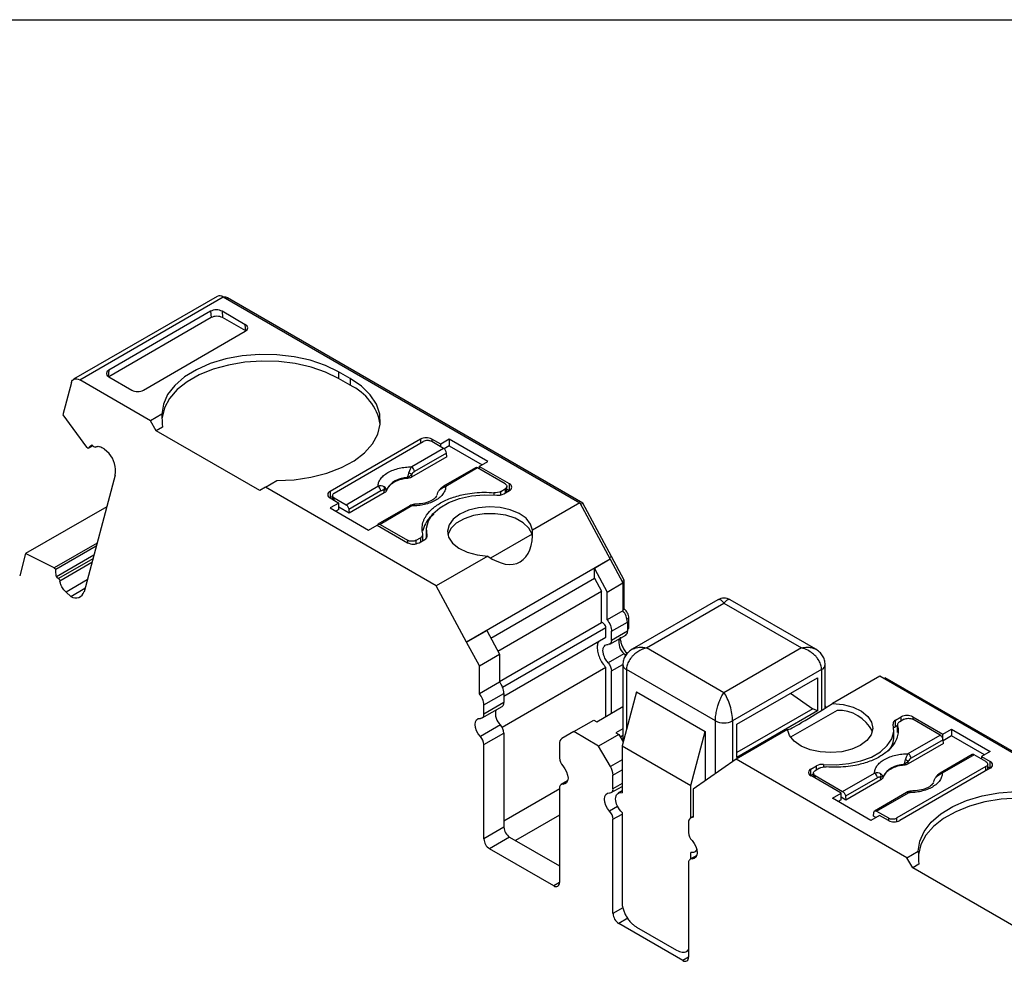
# Model space of a CAD drawing. Header units: millimetres. Extents: x 6 to 273, y 6 to 210.
# Tile 9 of 10: x 214 to 238, y 186 to 210. Entities that reach past the tile are written whole.
import ezdxf

# ---------------------------------------------------------------- set-up
doc = ezdxf.new("R2010")
doc.units = ezdxf.units.MM
doc.linetypes.add('SLD-Solid', pattern=[0])
doc.layers.add('TEXT', color=140, linetype='SLD-Solid', lineweight=25)

msp = doc.modelspace()

# ---------------------------------------------------------------- linework, layer by layer
for p, q in [((218.865, 202.739), (215.329, 200.698)), ((215.479, 200.683), (219.015, 202.724)), ((219.015, 202.724), (227.796, 197.654)), ((219.086, 202.683), (219.121, 202.703)), ((227.871, 197.652), (219.121, 202.703)), ((218.703, 202.372), (216.194, 200.924)), ((218.703, 202.372), (218.716, 202.216)), ((219.558, 202.042), (218.987, 202.373)), ((218.987, 202.373), (218.999, 202.216)), ((218.716, 202.216), (216.194, 200.76)), ((219.57, 201.887), (218.999, 202.216)), ((219.571, 201.887), (219.558, 202.042)), ((217.049, 200.43), (219.558, 201.879)), ((216.194, 200.924), (216.183, 200.767)), ((222.139, 200.716), (221.857, 200.879)), ((221.857, 200.879), (221.857, 200.716)), ((215.274, 200.619), (215.061, 199.823)), ((217.225, 199.675), (215.479, 200.683)), ((216.194, 200.76), (216.765, 200.43)), ((222.139, 200.553), (221.857, 200.716)), ((222.139, 200.716), (222.139, 200.553)), ((217.503, 199.836), (217.225, 199.675)), ((215.061, 199.823), (215.647, 199.028)), ((217.366, 199.43), (217.225, 199.675)), ((217.518, 199.517), (217.366, 199.43)), ((219.912, 197.96), (217.366, 199.43)), ((223.872, 199.226), (221.644, 197.94)), ((221.75, 197.899), (223.942, 199.165)), ((223.872, 199.226), (223.872, 199.124)), ((224.37, 199.101), (224.155, 199.226)), ((224.155, 199.226), (224.155, 199.165)), ((224.443, 198.998), (224.155, 199.165)), ((224.582, 199.224), (224.37, 199.101)), ((225.531, 198.676), (224.582, 199.224)), ((224.582, 199.224), (224.582, 199.061)), ((215.688, 198.992), (215.647, 199.028)), ((215.804, 199.059), (215.688, 198.992)), ((215.827, 199.038), (215.777, 199.082)), ((216.205, 198.872), (216.084, 198.979)), ((224.443, 198.998), (223.656, 198.544)), ((224.514, 198.883), (223.727, 198.428)), ((224.37, 199.04), (224.37, 199.101)), ((224.582, 199.061), (224.456, 198.988)), ((224.521, 198.79), (224.514, 198.883)), ((224.582, 199.061), (225.389, 198.595)), ((224.521, 198.79), (223.655, 198.291)), ((225.319, 198.554), (225.531, 198.676)), ((225.23, 198.52), (224.443, 198.065)), ((225.28, 198.515), (224.493, 198.061)), ((225.958, 198.124), (225.28, 198.515)), ((226.064, 198.124), (225.319, 198.554)), ((225.319, 198.554), (225.319, 198.493)), ((216.354, 198.339), (215.585, 195.47)), ((220.053, 198.042), (220.332, 198.203)), ((223.549, 198.274), (223.549, 198.259)), ((223.652, 198.356), (223.655, 198.291)), ((220.053, 198.042), (219.912, 197.96)), ((224.261, 195.613), (220.053, 198.042)), ((221.644, 197.94), (221.644, 197.777)), ((222.039, 197.61), (222.826, 198.064)), ((222.897, 197.949), (222.11, 197.495)), ((222.982, 197.902), (222.116, 197.402)), ((222.982, 197.902), (222.975, 197.965)), ((223.037, 197.963), (223.035, 197.977)), ((225.682, 197.907), (225.682, 197.852)), ((225.852, 197.94), (225.958, 198.001)), ((225.852, 197.852), (225.852, 197.94)), ((225.922, 197.879), (226.064, 197.96)), ((225.958, 198.001), (225.958, 197.899)), ((226.002, 197.925), (226.002, 198.062)), ((226.002, 197.996), (226.064, 197.96)), ((226.064, 197.96), (226.064, 198.124)), ((221.707, 197.813), (221.644, 197.777)), ((221.644, 197.777), (221.86, 197.652)), ((221.86, 197.652), (221.648, 197.53)), ((221.707, 197.838), (221.707, 197.741)), ((221.75, 197.777), (222.039, 197.61)), ((221.75, 197.716), (221.75, 197.777)), ((221.86, 197.489), (221.86, 197.652)), ((227.796, 197.654), (226.635, 196.984)), ((227.796, 197.654), (228.544, 196.268)), ((227.815, 197.62), (227.871, 197.652)), ((228.579, 196.339), (227.871, 197.652)), ((216.145, 197.561), (214.147, 196.407)), ((221.648, 197.53), (222.596, 196.982)), ((221.86, 197.489), (221.789, 197.448)), ((222.116, 197.402), (221.86, 197.55)), ((222.11, 197.495), (222.116, 197.402)), ((223.613, 197.586), (222.826, 197.132)), ((223.663, 197.581), (222.876, 197.127)), ((222.596, 196.982), (222.808, 197.105)), ((222.808, 197.105), (223.554, 196.675)), ((222.876, 197.127), (223.554, 196.736)), ((224.016, 196.991), (224.016, 196.828)), ((223.554, 196.736), (223.554, 196.675)), ((223.766, 196.736), (223.872, 196.797)), ((223.766, 196.649), (223.766, 196.736)), ((223.836, 196.675), (223.978, 196.756)), ((223.872, 196.797), (223.872, 196.695)), ((223.93, 196.729), (223.93, 196.879)), ((224.016, 196.828), (224.017, 196.789)), ((224.034, 196.82), (224.034, 196.856)), ((226.622, 196.886), (225.601, 196.296)), ((215.906, 196.667), (214.851, 196.058)), ((214.892, 196.021), (215.887, 196.595)), ((214.147, 196.407), (214.001, 195.86)), ((214.851, 196.058), (214.147, 196.407)), ((215.826, 196.368), (214.908, 195.838)), ((215.803, 196.281), (214.958, 195.794)), ((214.989, 195.739), (215.78, 196.196)), ((225.528, 196.345), (224.261, 195.613)), ((228.544, 196.268), (225.008, 194.227)), ((228.544, 196.268), (228.155, 196.043)), ((228.523, 196.306), (228.579, 196.339)), ((228.544, 196.268), (228.858, 195.685)), ((228.893, 195.756), (228.579, 196.339)), ((214.851, 196.058), (214.892, 196.021)), ((228.155, 195.8), (228.155, 196.043)), ((228.155, 196.043), (228.469, 195.461)), ((214.908, 195.838), (214.958, 195.794)), ((215.664, 195.763), (215.142, 195.462)), ((225.603, 194.327), (228.155, 195.8)), ((228.155, 195.8), (228.328, 195.48)), ((228.837, 195.724), (228.893, 195.756)), ((228.893, 195.047), (228.893, 195.756)), ((215.263, 195.355), (215.608, 195.554)), ((225.008, 194.227), (224.261, 195.613)), ((225.776, 194.007), (228.328, 195.48)), ((228.328, 194.71), (228.328, 195.48)), ((228.469, 195.461), (228.858, 195.685)), ((228.858, 195.685), (228.858, 195)), ((215.142, 195.462), (215.263, 195.355)), ((228.469, 194.776), (228.469, 195.461)), ((231.198, 195.27), (229.089, 194.053)), ((233.608, 194.053), (231.498, 195.27)), ((228.858, 195), (228.469, 194.776)), ((228.858, 195.026), (228.893, 195.047)), ((229.439, 194.086), (231.348, 195.188)), ((231.348, 195.188), (233.258, 194.086)), ((228.959, 194.798), (229.003, 194.824)), ((229.003, 194.596), (229.003, 194.824)), ((225.008, 194.227), (225.503, 194.513)), ((225.503, 194.513), (225.817, 193.93)), ((225.817, 193.261), (228.328, 194.71)), ((228.438, 194.579), (225.896, 193.112)), ((228.438, 194.351), (228.438, 194.579)), ((228.579, 194.497), (228.968, 194.722)), ((228.579, 194.27), (228.579, 194.497)), ((228.968, 194.722), (228.968, 194.494)), ((228.968, 194.576), (229.003, 194.596)), ((228.968, 194.542), (228.983, 194.55)), ((225.927, 192.902), (228.438, 194.351)), ((228.538, 194.178), (228.927, 194.403)), ((228.968, 194.494), (228.579, 194.27)), ((225.322, 193.644), (225.008, 194.227)), ((231.348, 192.983), (229.439, 194.086)), ((233.258, 194.086), (231.348, 192.983)), ((225.322, 193.644), (225.817, 193.93)), ((225.817, 193.93), (225.817, 193.245)), ((228.883, 193.944), (228.494, 193.72)), ((228.961, 193.947), (228.907, 193.916)), ((225.322, 192.959), (225.322, 193.644)), ((228.438, 193.603), (225.886, 192.13)), ((228.438, 192.399), (228.438, 193.603)), ((228.579, 193.521), (228.856, 193.681)), ((228.856, 193.677), (228.856, 191.783)), ((231.136, 192.289), (228.944, 193.555)), ((228.944, 193.555), (228.944, 192.08)), ((233.753, 193.555), (231.561, 192.289)), ((233.753, 193.555), (233.753, 192.548)), ((233.84, 192.604), (233.84, 193.677)), ((228.579, 192.481), (228.579, 193.521)), ((231.667, 192.209), (233.647, 193.352)), ((233.647, 193.352), (233.647, 192.533)), ((235.183, 193.39), (234.022, 192.719)), ((243.965, 188.32), (235.183, 193.39)), ((235.286, 193.331), (235.321, 193.351)), ((244.071, 188.3), (235.321, 193.351)), ((225.817, 193.245), (225.322, 192.959)), ((225.432, 192.681), (225.927, 192.966)), ((225.927, 192.966), (225.927, 192.739)), ((229.191, 193.004), (228.837, 191.678)), ((229.191, 193.004), (230.888, 192.025)), ((232.985, 192.97), (233.533, 192.59)), ((225.391, 192.362), (225.886, 192.647)), ((225.927, 192.739), (225.432, 192.453)), ((225.432, 192.453), (225.432, 192.681)), ((228.213, 192.27), (228.856, 192.641)), ((233.533, 192.59), (231.667, 191.513)), ((233.647, 192.533), (233.533, 192.59)), ((233.84, 192.662), (233.858, 192.617)), ((233.858, 192.617), (233.858, 192.615)), ((233.647, 192.533), (231.667, 191.39)), ((234.135, 192.549), (232.99, 191.888)), ((235.572, 192.308), (235.714, 192.39)), ((235.784, 192.328), (235.678, 192.267)), ((235.714, 192.288), (235.714, 192.39)), ((235.997, 192.39), (236.742, 191.959)), ((235.997, 192.39), (235.997, 192.328)), ((236.674, 191.937), (235.997, 192.328)), ((225.843, 192.189), (225.348, 191.903)), ((227.648, 192.025), (228.143, 192.311)), ((228.143, 192.311), (228.213, 192.27)), ((228.856, 192.096), (228.685, 191.997)), ((231.136, 190.991), (231.136, 192.289)), ((231.561, 192.289), (231.561, 191.288)), ((232.915, 192.08), (231.648, 191.349)), ((231.667, 191.39), (231.667, 192.209)), ((235.534, 191.91), (235.534, 192.073)), ((235.572, 192.145), (235.572, 192.308)), ((235.622, 192.173), (235.572, 192.145)), ((235.62, 192.186), (235.62, 192.022)), ((235.622, 192.006), (235.622, 192.169)), ((236.742, 191.959), (236.954, 192.082)), ((236.954, 192.082), (237.902, 191.534)), ((236.954, 192.082), (236.954, 191.919)), ((225.432, 191.705), (225.927, 191.99)), ((225.927, 191.99), (225.927, 189.67)), ((227.648, 192.025), (227.356, 191.857)), ((228.261, 191.671), (227.648, 192.025)), ((228.756, 191.957), (228.261, 191.671)), ((228.685, 191.997), (228.756, 191.957)), ((228.756, 191.957), (228.862, 191.772)), ((228.856, 191.933), (228.791, 191.895)), ((228.856, 191.919), (228.797, 191.885)), ((230.534, 190.699), (230.888, 192.025)), ((230.888, 192.025), (230.888, 190.817)), ((235.887, 191.483), (236.674, 191.937)), ((236.742, 191.835), (236.742, 191.959)), ((236.954, 191.919), (236.746, 191.799)), ((237.761, 191.453), (236.954, 191.919)), ((225.432, 189.384), (225.432, 191.705)), ((227.294, 191.719), (227.294, 191.378)), ((228.552, 191.166), (228.261, 191.671)), ((228.837, 191.678), (230.534, 190.699)), ((228.837, 191.678), (228.837, 190.522)), ((236.751, 191.729), (235.886, 191.23)), ((236.745, 191.822), (235.958, 191.368)), ((236.751, 191.729), (236.745, 191.822)), ((231.648, 191.349), (230.586, 190.606)), ((235.855, 188.92), (231.648, 191.349)), ((237.461, 191.459), (236.674, 191.005)), ((237.511, 191.454), (236.724, 191)), ((237.8, 191.287), (237.511, 191.454)), ((237.902, 191.534), (237.69, 191.412)), ((237.69, 191.412), (237.906, 191.287)), ((237.69, 191.412), (237.69, 191.351)), ((228.837, 191.331), (228.552, 191.166)), ((233.486, 191.104), (233.628, 191.186)), ((233.486, 190.941), (233.486, 191.104)), ((233.699, 191.124), (233.592, 191.063)), ((233.628, 191.083), (233.628, 191.186)), ((233.801, 191.218), (233.801, 191.155)), ((237.8, 191.165), (235.608, 189.9)), ((237.906, 191.124), (235.678, 189.838)), ((235.78, 191.213), (235.78, 191.198)), ((235.886, 191.23), (235.883, 191.295)), ((237.8, 191.063), (237.8, 191.165)), ((237.844, 191.088), (237.844, 191.226)), ((237.844, 191.16), (237.906, 191.124)), ((237.906, 191.124), (237.906, 191.287)), ((228.614, 190.957), (228.837, 191.086)), ((228.614, 190.616), (228.614, 190.957)), ((233.549, 190.976), (233.486, 190.94)), ((234.232, 190.51), (233.486, 190.941)), ((233.549, 191.002), (233.549, 190.905)), ((233.592, 190.941), (234.27, 190.549)), ((233.592, 190.879), (233.592, 190.941)), ((234.27, 190.549), (235.057, 191.004)), ((235.128, 190.889), (234.341, 190.434)), ((235.212, 190.841), (235.206, 190.904)), ((235.268, 190.902), (235.266, 190.917)), ((225.927, 189.833), (227.301, 190.626)), ((227.294, 190.63), (227.294, 188.31)), ((227.497, 190.815), (227.336, 190.722)), ((227.379, 190.731), (227.489, 190.794)), ((228.573, 190.525), (228.837, 190.677)), ((228.837, 190.745), (228.614, 190.616)), ((230.534, 189.904), (230.534, 190.699)), ((235.212, 190.841), (234.347, 190.341)), ((228.837, 190.565), (228.744, 190.511)), ((230.586, 190.606), (230.586, 189.92)), ((234.02, 190.388), (234.232, 190.51)), ((234.968, 189.84), (234.02, 190.388)), ((234.232, 190.347), (234.232, 190.51)), ((234.347, 190.341), (234.232, 190.408)), ((234.341, 190.434), (234.347, 190.341)), ((235.844, 190.526), (235.057, 190.071)), ((235.107, 190.066), (235.894, 190.521)), ((228.728, 190.181), (228.53, 190.066)), ((234.232, 190.347), (234.161, 190.306)), ((227.294, 189.969), (226.21, 189.343)), ((228.614, 189.868), (228.837, 189.996)), ((228.837, 190.032), (228.837, 187.827)), ((230.586, 189.934), (230.538, 189.906)), ((235.18, 189.963), (234.968, 189.84)), ((235.03, 189.948), (235.036, 190.032)), ((235.091, 189.912), (235.03, 189.948)), ((235.107, 190.066), (235.396, 189.9)), ((235.396, 189.838), (235.18, 189.963)), ((235.396, 189.9), (235.396, 189.838)), ((235.608, 189.813), (235.608, 189.9)), ((225.927, 189.67), (225.432, 189.384)), ((228.614, 187.547), (228.614, 189.868)), ((230.476, 189.769), (230.476, 189.541)), ((226.069, 189.425), (225.574, 189.139)), ((226.069, 189.425), (227.294, 188.718)), ((227.153, 188.228), (225.574, 189.139)), ((230.679, 188.978), (230.518, 188.885)), ((230.534, 188.894), (230.534, 189.052)), ((230.561, 188.894), (230.671, 188.957)), ((230.627, 189.063), (230.684, 189.095)), ((235.855, 188.92), (236.134, 189.081)), ((235.997, 188.675), (235.855, 188.92)), ((230.476, 188.793), (230.476, 186.473)), ((236.148, 188.762), (235.997, 188.675)), ((238.542, 187.205), (235.997, 188.675)), ((227.294, 188.31), (227.153, 188.228)), ((228.859, 187.689), (228.614, 187.547)), ((228.977, 187.43), (228.756, 187.302)), ((230.335, 186.391), (228.756, 187.302)), ((229.191, 187.215), (230.181, 186.643)), ((230.431, 186.618), (230.476, 186.645)), ((230.476, 186.473), (230.335, 186.391))]:
    msp.add_line(p, q)
at = {"flags": 128}
for points in [[(221.857, 200.879), (221.529, 201.039), (221.159, 201.165), (220.758, 201.253), (220.338, 201.301), (219.909, 201.308), (219.484, 201.273), (219.076, 201.198), (218.695, 201.084), (218.352, 200.935), (218.058, 200.755), (217.82, 200.549), (217.645, 200.322), (217.539, 200.082), (217.503, 199.836)], [(221.857, 200.716), (221.537, 200.872), (221.179, 200.996), (220.789, 201.084), (220.38, 201.135), (219.962, 201.146), (219.547, 201.118), (219.145, 201.05), (218.768, 200.946), (218.425, 200.808), (218.126, 200.639), (217.879, 200.444), (217.691, 200.228), (217.566, 199.998), (217.508, 199.759), (217.505, 199.73)], [(215.274, 200.619), (215.286, 200.65), (215.303, 200.676), (215.324, 200.695), (215.35, 200.707), (215.379, 200.711), (215.411, 200.709), (215.445, 200.699), (215.479, 200.683)], [(220.332, 198.203), (220.759, 198.223), (221.175, 198.285), (221.567, 198.386), (221.924, 198.523), (222.236, 198.693), (222.494, 198.89), (222.691, 199.11), (222.822, 199.346), (222.882, 199.591), (222.87, 199.839), (222.787, 200.082), (222.634, 200.313), (222.416, 200.527), (222.139, 200.716)], [(224.034, 196.856), (224.018, 197.037), (224.067, 197.215), (224.179, 197.384), (224.35, 197.536), (224.572, 197.664), (224.835, 197.762), (225.127, 197.827), (225.437, 197.856), (225.75, 197.846)], [(226.635, 196.984), (226.586, 197.136), (226.472, 197.276), (226.301, 197.394), (226.083, 197.484), (225.833, 197.539), (225.567, 197.556), (225.302, 197.534), (225.056, 197.473), (224.844, 197.379), (224.68, 197.256), (224.576, 197.114), (224.537, 196.961), (224.566, 196.808), (224.661, 196.663), (224.817, 196.538), (225.023, 196.439), (225.265, 196.373), (225.528, 196.345)], [(226.622, 196.886), (226.544, 197.035), (226.403, 197.168), (226.208, 197.276), (225.971, 197.351), (225.709, 197.389), (225.439, 197.387), (225.179, 197.345), (224.946, 197.267), (224.755, 197.157), (224.619, 197.022), (224.547, 196.872), (224.546, 196.868)], [(234.022, 192.719), (234.285, 192.691), (234.528, 192.625), (234.733, 192.527), (234.889, 192.401), (234.984, 192.256), (235.013, 192.103), (234.974, 191.95), (234.87, 191.808), (234.706, 191.685), (234.494, 191.591), (234.248, 191.531), (233.983, 191.508), (233.717, 191.525), (233.467, 191.58), (233.249, 191.67), (233.078, 191.789), (232.964, 191.928), (232.915, 192.08)], [(225.348, 191.903), (225.296, 191.971), (225.255, 192.047), (225.229, 192.126), (225.22, 192.201), (225.229, 192.266), (225.255, 192.316), (225.296, 192.345), (225.348, 192.352)], [(233.801, 191.218), (234.114, 191.209), (234.423, 191.237), (234.716, 191.302), (234.978, 191.4), (235.2, 191.528), (235.371, 191.68), (235.483, 191.849), (235.532, 192.028), (235.516, 192.208)], [(227.379, 191.18), (227.431, 191.112), (227.472, 191.036), (227.497, 190.957), (227.506, 190.882), (227.497, 190.817), (227.472, 190.768), (227.431, 190.738), (227.379, 190.731)], [(228.53, 190.066), (228.478, 190.134), (228.437, 190.21), (228.411, 190.289), (228.402, 190.364), (228.411, 190.429), (228.437, 190.479), (228.478, 190.508), (228.53, 190.516)], [(236.134, 189.081), (236.169, 189.327), (236.275, 189.567), (236.45, 189.794), (236.688, 190), (236.982, 190.18), (237.325, 190.329), (237.706, 190.443), (238.114, 190.518), (238.539, 190.553), (238.968, 190.546), (239.389, 190.498), (239.789, 190.41), (240.159, 190.284), (240.487, 190.124)], [(240.487, 189.961), (240.168, 190.117), (239.809, 190.241), (239.419, 190.329), (239.01, 190.38), (238.593, 190.391), (238.177, 190.363), (237.775, 190.295), (237.398, 190.191), (237.055, 190.053), (236.756, 189.884), (236.509, 189.689), (236.321, 189.473), (236.196, 189.243), (236.138, 189.004), (236.135, 188.975)], [(230.561, 189.343), (230.613, 189.275), (230.654, 189.199), (230.679, 189.12), (230.688, 189.045), (230.679, 188.98), (230.654, 188.931), (230.613, 188.901), (230.561, 188.894)]]:
    msp.add_lwpolyline(points, dxfattribs=at)
for centre, radius, start, end in [((218.927, 202.599), 0.152, 54.6724, 114.0171), ((219.062, 202.621), 0.102, 54.3468, 109.6072), ((221.578, 199.35), 1.327, 10.5525, 64.9631), ((224.013, 198.953), 0.307, 62.6096, 117.3904), ((215.685, 198.44), 0.676, 351.3816, 39.7694), ((223.33, 197.973), 0.5, 49.8822, 58.7426), ((223.572, 198.413), 0.155, 5.689, 57.1992), ((223.537, 197.701), 0.573, 88.8448, 151.1498), ((221.675, 197.858), 0.0873, 110.7835, 249.217), ((222.742, 197.934), 0.155, 5.689, 57.1992), ((222.867, 198.012), 0.118, 336.668, 18.1749), ((224.336, 197.962), 0.00686, 52.5203, 103.5057), ((224.464, 198.02), 0.0497, 54.016, 114.6959), ((226.033, 198.042), 0.0873, 290.7834, 69.2162), ((225.783, 198.145), 0.301, 263.6694, 297.5974), ((223.634, 197.541), 0.0498, 54.0182, 114.6714), ((223.943, 196.841), 0.0919, 292.1146, 9.0938), ((223.695, 196.948), 0.307, 242.6097, 297.3902), ((215.386, 195.519), 0.205, 233.1455, 346.2755), ((228.507, 194.7), 0.462, 2.6816, 40.4811), ((229.152, 194.233), 0.395, 168.7921, 226.9559), ((228.869, 194.484), 0.0995, 305.3061, 6.0062), ((228.639, 193.72), 0.332, 31.669, 42.5757), ((229, 193.687), 0.144, 183.9894, 247.2677), ((233.697, 193.687), 0.144, 292.7323, 356.0106), ((225.466, 192.945), 0.462, 2.6816, 40.4811), ((224.971, 192.659), 0.462, 2.6816, 40.4811), ((225.829, 192.728), 0.0995, 305.306, 6.0058), ((225.349, 192.438), 0.0853, 269.3918, 10.365), ((226.112, 192.478), 0.395, 168.7921, 226.956), ((234.164, 191.608), 0.941, 26.8065, 91.7505), ((235.855, 192.117), 0.307, 62.6097, 117.3903), ((225.617, 191.975), 0.311, 2.8262, 43.4311), ((231.348, 192.699), 0.461, 242.6097, 297.3903), ((235.607, 192.223), 0.0919, 112.1149, 189.094), ((225.122, 191.689), 0.311, 2.8261, 43.4313), ((227.444, 191.734), 0.151, 125.6981, 185.6205), ((234.963, 191.919), 0.571, 319.1391, 359.0469), ((227.605, 191.394), 0.311, 182.8263, 223.4312), ((235.803, 191.352), 0.155, 5.689, 57.1991), ((228.182, 190.942), 0.433, 1.9565, 31.1437), ((233.517, 191.022), 0.0873, 110.7836, 249.2164), ((233.767, 190.919), 0.301, 83.6691, 117.5977), ((235.768, 190.64), 0.573, 88.8448, 151.1498), ((235.561, 190.912), 0.5, 49.8822, 58.7426), ((237.875, 191.206), 0.0873, 290.7834, 69.2166), ((234.973, 190.873), 0.155, 5.689, 57.1991), ((235.098, 190.951), 0.118, 336.668, 18.1748), ((236.567, 190.901), 0.00686, 52.5203, 103.5056), ((236.695, 190.96), 0.0497, 54.016, 114.6959), ((227.378, 190.645), 0.0853, 89.392, 190.3658), ((228.53, 190.601), 0.0853, 269.3918, 10.3653), ((235.865, 190.48), 0.0498, 54.0182, 114.6714), ((228.304, 189.852), 0.311, 2.8262, 43.4312), ((230.605, 189.791), 0.131, 98.3858, 189.5016), ((226.234, 189.684), 0.307, 182.6055, 237.3945), ((235.537, 190.111), 0.307, 242.6096, 297.3903), ((230.787, 189.557), 0.311, 182.8262, 223.4313), ((225.74, 189.398), 0.307, 182.6055, 237.3945), ((230.56, 188.808), 0.0853, 89.3919, 190.3654), ((227.208, 188.296), 0.0873, 230.7969, 9.2137), ((228.921, 187.561), 0.307, 182.6056, 237.3946), ((230.39, 186.459), 0.0873, 230.7971, 9.214)]:
    msp.add_arc(centre, radius, start, end)
for centre, major_axis, ratio, start_param, end_param in [((218.845, 202.291), (0.2, 0.001), 0.577279, 0.781586, 2.352383), ((218.857, 202.134), (0.2, 0.001), 0.577279, 0.781587, 2.352383), ((219.416, 201.961), (0.2, 0.001), 0.577279, 5.493975, 7.06477), ((216.336, 200.842), (0.2, 0.001), 0.577279, 2.352383, 3.923179), ((216.907, 200.512), (0.2, 0.001), 0.577279, 3.923179, 5.493975), ((220.053, 198.368), (-1.803, 3.123), 0.577335, 0.787087, 0.892479), ((225.587, 197.582), (-0.725, 1.386), 0.547657, 2.323184, 4.005348), ((225.587, 197.339), (-0.725, 1.386), 0.547657, 4.045175, 4.11376), ((233.964, 192.746), (1.05, 0.672), 0.043548, 3.181701, 4.740181), ((238.684, 187.613), (-1.803, 3.123), 0.577335, 0.787086, 0.892479)]:
    msp.add_ellipse(centre, major_axis=major_axis, ratio=ratio, start_param=start_param, end_param=end_param)
for points, knots in [([(224.155, 199.165), (224.145, 199.17), (224.125, 199.18), (224.088, 199.188), (224.043, 199.191), (223.989, 199.186), (223.958, 199.172), (223.942, 199.165)], [0, 0, 0, 0, 0.168224, 0.331133, 0.500763, 0.749586, 1, 1, 1, 1]), ([(215.688, 198.992), (215.696, 199.005), (215.711, 199.032), (215.741, 199.062), (215.765, 199.076), (215.777, 199.082)], [0, 0, 0, 0, 0.3345063, 0.6654937, 1, 1, 1, 1]), ([(215.87, 199.028), (215.879, 199.034), (215.897, 199.045), (215.931, 199.05), (215.973, 199.045), (216.026, 199.026), (216.065, 198.995), (216.084, 198.979)], [0, 0, 0, 0, 0.1671016, 0.3319461, 0.5003862, 0.7494426, 1, 1, 1, 1]), ([(224.514, 198.883), (224.512, 198.904), (224.504, 198.928), (224.478, 198.97), (224.461, 198.988), (224.443, 198.998)], [0, 0, 0, 0, 0.5, 0.5, 1, 1, 1, 1]), ([(222.826, 198.064), (222.827, 198.08), (222.829, 198.11), (222.84, 198.154), (222.859, 198.198), (222.894, 198.257), (222.959, 198.329), (223.066, 198.405), (223.198, 198.467), (223.345, 198.511), (223.5, 198.538), (223.604, 198.542), (223.656, 198.544)], [0, 0, 0, 0, 0.0602697, 0.1200562, 0.1798933, 0.2403137, 0.3700145, 0.5001284, 0.6298294, 0.7599435, 0.879871, 1, 1, 1, 1]), ([(223.549, 198.274), (223.553, 198.286), (223.562, 198.309), (223.573, 198.343), (223.582, 198.374), (223.587, 198.392), (223.589, 198.401)], [0, 0, 0, 0, 0.306881, 0.575882, 0.806979, 1, 1, 1, 1]), ([(223.727, 198.428), (223.712, 198.419), (223.685, 198.401), (223.663, 198.37), (223.652, 198.356)], [0, 0, 0, 0, 0.521485, 1, 1, 1, 1]), ([(225.28, 198.515), (225.271, 198.519), (225.254, 198.526), (225.237, 198.526), (225.231, 198.52), (225.23, 198.519)], [0, 0, 0, 0, 0.472475, 0.94495, 1, 1, 1, 1]), ([(223.549, 198.259), (223.524, 198.256), (223.473, 198.249), (223.401, 198.234), (223.333, 198.213), (223.27, 198.188), (223.207, 198.156), (223.146, 198.115), (223.096, 198.067), (223.057, 198.016), (223.044, 197.981), (223.037, 197.963)], [0, 0, 0, 0, 0.101069, 0.200103, 0.298615, 0.398141, 0.500173, 0.626627, 0.756016, 0.877292, 1, 1, 1, 1]), ([(223.652, 198.356), (223.64, 198.344), (223.61, 198.313), (223.572, 198.289), (223.549, 198.274)], [0, 0, 0, 0, 0.389276, 1, 1, 1, 1]), ([(223.655, 198.291), (223.645, 198.285), (223.625, 198.275), (223.589, 198.264), (223.563, 198.261), (223.549, 198.259)], [0, 0, 0, 0, 0.3357194, 0.6642806, 1, 1, 1, 1]), ([(221.75, 197.777), (221.723, 197.793), (221.707, 197.815), (221.707, 197.861), (221.723, 197.883), (221.75, 197.899)], [0, 0, 0, 0, 0.5, 0.5, 1, 1, 1, 1]), ([(222.975, 197.965), (222.968, 197.967), (222.952, 197.97), (222.925, 197.964), (222.907, 197.954), (222.897, 197.949)], [0, 0, 0, 0, 0.317222, 0.645084, 1, 1, 1, 1]), ([(223.035, 197.977), (223.032, 197.976), (223.025, 197.973), (223.008, 197.969), (222.992, 197.967), (222.98, 197.966), (222.975, 197.965)], [0, 0, 0, 0, 0.332097, 0.61117, 0.833934, 1, 1, 1, 1]), ([(223.037, 197.963), (223.034, 197.955), (223.028, 197.94), (223.009, 197.919), (222.991, 197.908), (222.982, 197.902)], [0, 0, 0, 0, 0.3357194, 0.6642806, 1, 1, 1, 1]), ([(224.493, 198.061), (224.492, 198.045), (224.491, 198.015), (224.479, 197.971), (224.46, 197.927), (224.425, 197.868), (224.361, 197.796), (224.253, 197.72), (224.121, 197.658), (223.974, 197.614), (223.819, 197.587), (223.715, 197.583), (223.663, 197.581)], [0, 0, 0, 0, 0.06027, 0.120056, 0.179893, 0.240314, 0.370015, 0.500128, 0.629829, 0.759943, 0.879871, 1, 1, 1, 1]), ([(223.928, 196.895), (223.924, 196.918), (223.914, 196.964), (223.911, 197.033), (223.917, 197.102), (223.932, 197.17), (223.957, 197.238), (224.013, 197.349), (224.131, 197.497), (224.357, 197.66), (224.64, 197.79), (224.932, 197.868), (225.204, 197.908), (225.443, 197.921), (225.602, 197.912), (225.682, 197.907)], [0, 0, 0, 0, 0.042112, 0.083729, 0.125101, 0.166484, 0.208132, 0.250294, 0.375098, 0.50009, 0.624895, 0.749887, 0.833557, 0.916248, 1, 1, 1, 1]), ([(224.443, 198.065), (224.421, 198.051), (224.382, 198.026), (224.349, 197.986), (224.334, 197.969)], [0, 0, 0, 0, 0.553024, 1, 1, 1, 1]), ([(225.958, 198.124), (225.986, 198.108), (226.002, 198.085), (226.002, 198.04), (225.986, 198.017), (225.958, 198.001)], [0, 0, 0, 0, 0.5, 0.5, 1, 1, 1, 1]), ([(224.278, 197.833), (224.258, 197.804), (224.216, 197.746), (224.074, 197.676), (223.907, 197.63), (223.778, 197.625), (223.725, 197.622)], [0, 0, 0, 0, 0.261846, 0.528245, 0.802184, 1, 1, 1, 1]), ([(222.039, 197.61), (222.057, 197.6), (222.074, 197.582), (222.1, 197.54), (222.108, 197.516), (222.11, 197.495)], [0, 0, 0, 0, 0.5, 0.5, 1, 1, 1, 1]), ([(223.716, 197.62), (223.699, 197.618), (223.666, 197.613), (223.63, 197.595), (223.613, 197.586)], [0, 0, 0, 0, 0.512278, 1, 1, 1, 1]), ([(223.716, 197.619), (223.711, 197.618), (223.696, 197.616), (223.677, 197.595), (223.663, 197.581)], [0, 0, 0, 0, 0.3178823, 1, 1, 1, 1]), ([(223.73, 197.615), (223.727, 197.618), (223.722, 197.621), (223.717, 197.619), (223.716, 197.619)], [0, 0, 0, 0, 0.826719, 1, 1, 1, 1]), ([(224.199, 197.369), (224.181, 197.356), (224.086, 197.289), (223.982, 197.149), (223.944, 197.019), (223.926, 196.957)], [0, 0, 0, 0, 0.1148397, 0.578088, 1, 1, 1, 1]), ([(222.805, 197.093), (222.807, 197.112), (222.815, 197.127), (222.841, 197.139), (222.858, 197.137), (222.876, 197.127)], [0, 0, 0, 0, 0.5, 0.5, 1, 1, 1, 1]), ([(223.766, 196.736), (223.738, 196.72), (223.699, 196.71), (223.62, 196.71), (223.581, 196.72), (223.554, 196.736)], [0, 0, 0, 0, 0.5, 0.5, 1, 1, 1, 1]), ([(223.872, 196.797), (223.882, 196.804), (223.902, 196.817), (223.921, 196.842), (223.932, 196.868), (223.93, 196.886), (223.928, 196.895)], [0, 0, 0, 0, 0.249233, 0.499959, 0.749241, 1, 1, 1, 1]), ([(214.908, 195.838), (214.904, 195.86), (214.894, 195.903), (214.889, 195.965), (214.891, 196.002), (214.892, 196.021)], [0, 0, 0, 0, 0.3345062, 0.6654938, 1, 1, 1, 1]), ([(215.142, 195.462), (215.129, 195.474), (215.104, 195.497), (215.071, 195.541), (215.036, 195.596), (215.005, 195.664), (214.994, 195.714), (214.989, 195.739)], [0, 0, 0, 0, 0.167102, 0.331946, 0.500386, 0.749443, 1, 1, 1, 1]), ([(231.498, 195.27), (231.475, 195.281), (231.428, 195.304), (231.348, 195.313), (231.269, 195.304), (231.222, 195.281), (231.198, 195.27)], [0, 0, 0, 0, 0.245668, 0.5, 0.754332, 1, 1, 1, 1]), ([(231.348, 195.188), (231.338, 195.2), (231.319, 195.225), (231.291, 195.25), (231.266, 195.267), (231.245, 195.276), (231.227, 195.278), (231.211, 195.277), (231.203, 195.272), (231.198, 195.27)], [0, 0, 0, 0, 0.183962, 0.354194, 0.510707, 0.653517, 0.782645, 0.898124, 1, 1, 1, 1]), ([(231.498, 195.27), (231.492, 195.273), (231.479, 195.279), (231.456, 195.277), (231.426, 195.265), (231.389, 195.237), (231.362, 195.205), (231.348, 195.188)], [0, 0, 0, 0, 0.14642, 0.319554, 0.519497, 0.746303, 1, 1, 1, 1]), ([(229.003, 194.824), (229.003, 194.86), (228.992, 194.903), (228.953, 194.984), (228.924, 195.021), (228.893, 195.047)], [0, 0, 0, 0, 0.5, 0.5, 1, 1, 1, 1]), ([(228.469, 194.776), (228.502, 194.735), (228.53, 194.688), (228.569, 194.59), (228.579, 194.541), (228.579, 194.497)], [0, 0, 0, 0, 0.5, 0.5, 1, 1, 1, 1]), ([(228.438, 194.579), (228.438, 194.608), (228.423, 194.646), (228.378, 194.699), (228.349, 194.714), (228.328, 194.71)], [0, 0, 0, 0, 0.5, 0.5, 1, 1, 1, 1]), ([(228.982, 194.551), (228.986, 194.553), (228.994, 194.558), (229.002, 194.574), (229.003, 194.589), (229.003, 194.596)], [0, 0, 0, 0, 0.26222, 0.63111, 1, 1, 1, 1]), ([(228.792, 194.349), (228.792, 194.348), (228.787, 194.317), (228.801, 194.244), (228.834, 194.139), (228.889, 194.034), (228.937, 193.976), (228.961, 193.947)], [0, 0, 0, 0, 0.0133513, 0.2600135, 0.5066757, 0.7533378, 1, 1, 1, 1]), ([(228.263, 194.25), (228.254, 194.237), (228.231, 194.197), (228.221, 194.101), (228.235, 193.976), (228.279, 193.842), (228.347, 193.712), (228.408, 193.639), (228.438, 193.603)], [0, 0, 0, 0, 0.093688, 0.274951, 0.456213, 0.637475, 0.818738, 1, 1, 1, 1]), ([(228.494, 193.72), (228.482, 193.734), (228.458, 193.762), (228.426, 193.811), (228.397, 193.872), (228.373, 193.943), (228.364, 194.019), (228.372, 194.086), (228.399, 194.135), (228.44, 194.167), (228.476, 194.168), (228.494, 194.169)], [0, 0, 0, 0, 0.08328, 0.165662, 0.250294, 0.373781, 0.500178, 0.623657, 0.750052, 0.874275, 1, 1, 1, 1]), ([(229.089, 194.053), (229.057, 194.032), (228.993, 193.989), (228.917, 193.898), (228.866, 193.791), (228.859, 193.714), (228.856, 193.677)], [0, 0, 0, 0, 0.2527224, 0.5078574, 0.7621046, 1, 1, 1, 1]), ([(229.439, 194.086), (229.416, 194.079), (229.37, 194.066), (229.306, 194.038), (229.249, 194.008), (229.199, 193.975), (229.156, 193.942), (229.12, 193.911), (229.066, 193.857), (229.005, 193.775), (228.954, 193.662), (228.947, 193.59), (228.944, 193.555)], [0, 0, 0, 0, 0.0942756, 0.1815137, 0.2617199, 0.3349025, 0.4010729, 0.4602473, 0.5124492, 0.6832731, 0.8453315, 1, 1, 1, 1]), ([(229.089, 194.053), (229.103, 194.06), (229.134, 194.076), (229.191, 194.094), (229.261, 194.105), (229.345, 194.105), (229.407, 194.092), (229.439, 194.086)], [0, 0, 0, 0, 0.146419, 0.319552, 0.519495, 0.746302, 1, 1, 1, 1]), ([(233.258, 194.086), (233.281, 194.091), (233.326, 194.1), (233.39, 194.105), (233.448, 194.103), (233.498, 194.095), (233.541, 194.083), (233.577, 194.069), (233.598, 194.058), (233.608, 194.053)], [0, 0, 0, 0, 0.183963, 0.354196, 0.510709, 0.653519, 0.782647, 0.898125, 1, 1, 1, 1]), ([(233.753, 193.555), (233.752, 193.572), (233.75, 193.607), (233.738, 193.661), (233.718, 193.716), (233.689, 193.772), (233.653, 193.827), (233.601, 193.89), (233.522, 193.96), (233.404, 194.038), (233.31, 194.069), (233.258, 194.086)], [0, 0, 0, 0, 0.076669, 0.155009, 0.235212, 0.317454, 0.401902, 0.488708, 0.621149, 0.791559, 1, 1, 1, 1]), ([(233.84, 193.677), (233.837, 193.714), (233.831, 193.791), (233.78, 193.898), (233.704, 193.989), (233.639, 194.032), (233.608, 194.053)], [0, 0, 0, 0, 0.2378954, 0.4921427, 0.7472776, 1, 1, 1, 1]), ([(231.136, 192.289), (231.137, 192.307), (231.137, 192.342), (231.142, 192.4), (231.151, 192.463), (231.163, 192.528), (231.179, 192.595), (231.201, 192.674), (231.234, 192.771), (231.285, 192.888), (231.326, 192.949), (231.348, 192.983)], [0, 0, 0, 0, 0.076669, 0.155009, 0.235212, 0.317454, 0.401902, 0.488708, 0.621149, 0.791559, 1, 1, 1, 1]), ([(231.561, 192.289), (231.561, 192.396), (231.538, 192.533), (231.459, 192.79), (231.404, 192.909), (231.348, 192.983)], [0, 0, 0, 0, 0.5, 0.5, 1, 1, 1, 1]), ([(235.784, 192.328), (235.812, 192.344), (235.851, 192.354), (235.93, 192.354), (235.969, 192.344), (235.997, 192.328)], [0, 0, 0, 0, 0.5, 0.5, 1, 1, 1, 1]), ([(235.622, 192.169), (235.627, 192.146), (235.636, 192.1), (235.639, 192.031), (235.633, 191.962), (235.618, 191.894), (235.593, 191.826), (235.537, 191.716), (235.419, 191.568), (235.193, 191.405), (234.91, 191.274), (234.618, 191.196), (234.347, 191.157), (234.107, 191.143), (233.948, 191.152), (233.868, 191.157)], [0, 0, 0, 0, 0.042112, 0.083729, 0.125101, 0.166484, 0.208132, 0.250294, 0.375098, 0.50009, 0.624895, 0.749887, 0.833557, 0.916248, 1, 1, 1, 1]), ([(235.572, 192.145), (235.567, 192.141), (235.556, 192.135), (235.547, 192.127), (235.543, 192.123)], [0, 0, 0, 0, 0.502767, 1, 1, 1, 1]), ([(235.678, 192.267), (235.668, 192.26), (235.648, 192.247), (235.629, 192.222), (235.618, 192.196), (235.621, 192.178), (235.622, 192.169)], [0, 0, 0, 0, 0.249233, 0.499959, 0.749241, 1, 1, 1, 1]), ([(236.745, 191.822), (236.743, 191.843), (236.735, 191.867), (236.709, 191.909), (236.692, 191.927), (236.674, 191.937)], [0, 0, 0, 0, 0.5, 0.5, 1, 1, 1, 1]), ([(235.057, 191.004), (235.058, 191.019), (235.06, 191.049), (235.071, 191.093), (235.09, 191.137), (235.125, 191.196), (235.189, 191.268), (235.297, 191.344), (235.429, 191.406), (235.576, 191.45), (235.731, 191.478), (235.835, 191.481), (235.887, 191.483)], [0, 0, 0, 0, 0.06027, 0.120056, 0.179893, 0.240314, 0.370015, 0.500128, 0.629829, 0.759943, 0.879871, 1, 1, 1, 1]), ([(235.82, 191.34), (235.824, 191.353), (235.832, 191.382), (235.848, 191.421), (235.867, 191.457), (235.88, 191.474), (235.887, 191.483)], [0, 0, 0, 0, 0.220475, 0.499075, 0.748119, 1, 1, 1, 1]), ([(235.958, 191.368), (235.943, 191.358), (235.916, 191.341), (235.894, 191.31), (235.883, 191.295)], [0, 0, 0, 0, 0.5214849, 1, 1, 1, 1]), ([(237.511, 191.454), (237.502, 191.458), (237.485, 191.465), (237.468, 191.465), (237.462, 191.459), (237.461, 191.459)], [0, 0, 0, 0, 0.472475, 0.944949, 1, 1, 1, 1]), ([(235.78, 191.198), (235.755, 191.195), (235.704, 191.189), (235.632, 191.173), (235.564, 191.153), (235.501, 191.127), (235.437, 191.095), (235.377, 191.054), (235.327, 191.007), (235.288, 190.955), (235.275, 190.92), (235.268, 190.902)], [0, 0, 0, 0, 0.1010688, 0.2001027, 0.2986146, 0.398141, 0.5001727, 0.6266273, 0.7560165, 0.877292, 1, 1, 1, 1]), ([(235.78, 191.213), (235.784, 191.225), (235.793, 191.248), (235.804, 191.283), (235.813, 191.313), (235.818, 191.332), (235.82, 191.34)], [0, 0, 0, 0, 0.306881, 0.575882, 0.806979, 1, 1, 1, 1]), ([(235.883, 191.295), (235.871, 191.283), (235.841, 191.252), (235.803, 191.228), (235.78, 191.213)], [0, 0, 0, 0, 0.389276, 1, 1, 1, 1]), ([(235.886, 191.23), (235.876, 191.225), (235.856, 191.214), (235.82, 191.203), (235.793, 191.2), (235.78, 191.198)], [0, 0, 0, 0, 0.335719, 0.664281, 1, 1, 1, 1]), ([(237.8, 191.287), (237.827, 191.271), (237.844, 191.249), (237.844, 191.204), (237.827, 191.181), (237.8, 191.165)], [0, 0, 0, 0, 0.5, 0.5, 1, 1, 1, 1]), ([(233.592, 190.941), (233.565, 190.957), (233.549, 190.979), (233.549, 191.024), (233.565, 191.047), (233.592, 191.063)], [0, 0, 0, 0, 0.5, 0.5, 1, 1, 1, 1]), ([(235.206, 190.904), (235.199, 190.906), (235.183, 190.909), (235.156, 190.903), (235.137, 190.894), (235.128, 190.889)], [0, 0, 0, 0, 0.317222, 0.645084, 1, 1, 1, 1]), ([(235.266, 190.917), (235.263, 190.915), (235.256, 190.912), (235.239, 190.909), (235.223, 190.906), (235.211, 190.905), (235.206, 190.904)], [0, 0, 0, 0, 0.332097, 0.61117, 0.833934, 1, 1, 1, 1]), ([(235.268, 190.902), (235.265, 190.895), (235.258, 190.879), (235.239, 190.858), (235.222, 190.847), (235.212, 190.841)], [0, 0, 0, 0, 0.335719, 0.664281, 1, 1, 1, 1]), ([(236.724, 191), (236.723, 190.985), (236.721, 190.955), (236.71, 190.91), (236.691, 190.866), (236.656, 190.807), (236.592, 190.735), (236.484, 190.659), (236.352, 190.597), (236.205, 190.553), (236.05, 190.526), (235.946, 190.522), (235.894, 190.521)], [0, 0, 0, 0, 0.06027, 0.120056, 0.179893, 0.240314, 0.370015, 0.500128, 0.629829, 0.759943, 0.879871, 1, 1, 1, 1]), ([(236.674, 191.005), (236.652, 190.991), (236.613, 190.965), (236.58, 190.926), (236.565, 190.908)], [0, 0, 0, 0, 0.553024, 1, 1, 1, 1]), ([(236.509, 190.773), (236.489, 190.744), (236.447, 190.685), (236.305, 190.615), (236.138, 190.569), (236.009, 190.564), (235.956, 190.562)], [0, 0, 0, 0, 0.261846, 0.528245, 0.802184, 1, 1, 1, 1]), ([(228.837, 190.032), (228.792, 190.074), (228.751, 190.13), (228.695, 190.25), (228.679, 190.313), (228.679, 190.422), (228.695, 190.468), (228.751, 190.523), (228.792, 190.532), (228.837, 190.522)], [0, 0, 0, 0, 0.25, 0.25, 0.5, 0.5, 0.75, 0.75, 1, 1, 1, 1]), ([(234.27, 190.549), (234.288, 190.539), (234.305, 190.521), (234.331, 190.479), (234.339, 190.455), (234.341, 190.434)], [0, 0, 0, 0, 0.5, 0.5, 1, 1, 1, 1]), ([(235.947, 190.559), (235.93, 190.557), (235.897, 190.553), (235.861, 190.535), (235.844, 190.526)], [0, 0, 0, 0, 0.512278, 1, 1, 1, 1]), ([(235.894, 190.521), (235.907, 190.535), (235.927, 190.555), (235.942, 190.557), (235.947, 190.558)], [0, 0, 0, 0, 0.682117, 1, 1, 1, 1]), ([(235.947, 190.558), (235.948, 190.558), (235.953, 190.56), (235.957, 190.557), (235.961, 190.554)], [0, 0, 0, 0, 0.17328, 1, 1, 1, 1]), ([(235.036, 190.032), (235.038, 190.052), (235.046, 190.066), (235.072, 190.079), (235.089, 190.076), (235.107, 190.066)], [0, 0, 0, 0, 0.5, 0.5, 1, 1, 1, 1]), ([(235.396, 189.9), (235.406, 189.895), (235.425, 189.885), (235.462, 189.876), (235.508, 189.873), (235.562, 189.878), (235.592, 189.892), (235.608, 189.9)], [0, 0, 0, 0, 0.168224, 0.331133, 0.500763, 0.749586, 1, 1, 1, 1]), ([(230.677, 189.125), (230.668, 189.108), (230.65, 189.072), (230.6, 189.045), (230.556, 189.05), (230.534, 189.052)], [0, 0, 0, 0, 0.303145, 0.651572, 1, 1, 1, 1]), ([(228.837, 187.827), (228.838, 187.81), (228.839, 187.775), (228.847, 187.72), (228.864, 187.651), (228.893, 187.569), (228.939, 187.478), (228.995, 187.392), (229.058, 187.319), (229.124, 187.257), (229.168, 187.229), (229.191, 187.215)], [0, 0, 0, 0, 0.079597, 0.159223, 0.240129, 0.368602, 0.500069, 0.628543, 0.760011, 0.879282, 1, 1, 1, 1]), ([(230.181, 186.643), (230.227, 186.623), (230.318, 186.583), (230.425, 186.599), (230.462, 186.651), (230.476, 186.671)], [0, 0, 0, 0, 0.385662, 0.771324, 1, 1, 1, 1])]:
    msp.add_open_spline(points, degree=3, knots=knots)
for points in [[(215.87, 199.028), (215.86, 199.021), (215.843, 199.024), (215.827, 199.038)], [(223.656, 198.544), (223.63, 198.513), (223.605, 198.464), (223.589, 198.401)], [(222.979, 198.048), (222.936, 198.077), (222.88, 198.08), (222.826, 198.064)], [(223.035, 197.977), (223.029, 198.002), (223.011, 198.027), (222.979, 198.048)], [(224.284, 197.849), (224.29, 197.892), (224.308, 197.933), (224.34, 197.967)], [(224.34, 197.967), (224.383, 198.014), (224.44, 198.045), (224.493, 198.061)], [(225.852, 197.94), (225.808, 197.915), (225.743, 197.902), (225.682, 197.907)], [(214.958, 195.794), (214.973, 195.781), (214.986, 195.758), (214.989, 195.739)], [(228.579, 194.27), (228.579, 194.207), (228.544, 194.165), (228.494, 194.169)], [(228.494, 193.72), (228.544, 193.666), (228.579, 193.584), (228.579, 193.521)], [(233.699, 191.124), (233.742, 191.149), (233.807, 191.162), (233.868, 191.157)], [(235.21, 190.988), (235.167, 191.017), (235.111, 191.019), (235.057, 191.004)], [(235.266, 190.917), (235.26, 190.942), (235.242, 190.967), (235.21, 190.988)], [(236.515, 190.789), (236.521, 190.831), (236.539, 190.872), (236.571, 190.907)], [(236.571, 190.907), (236.614, 190.954), (236.67, 190.984), (236.724, 191)]]:
    msp.add_open_spline(points, degree=3)
at = {"layer": 'TEXT'}
msp.add_line((6.35, 209.55), (273.05, 209.55), dxfattribs=at)

doc.saveas('drawing.dxf')
